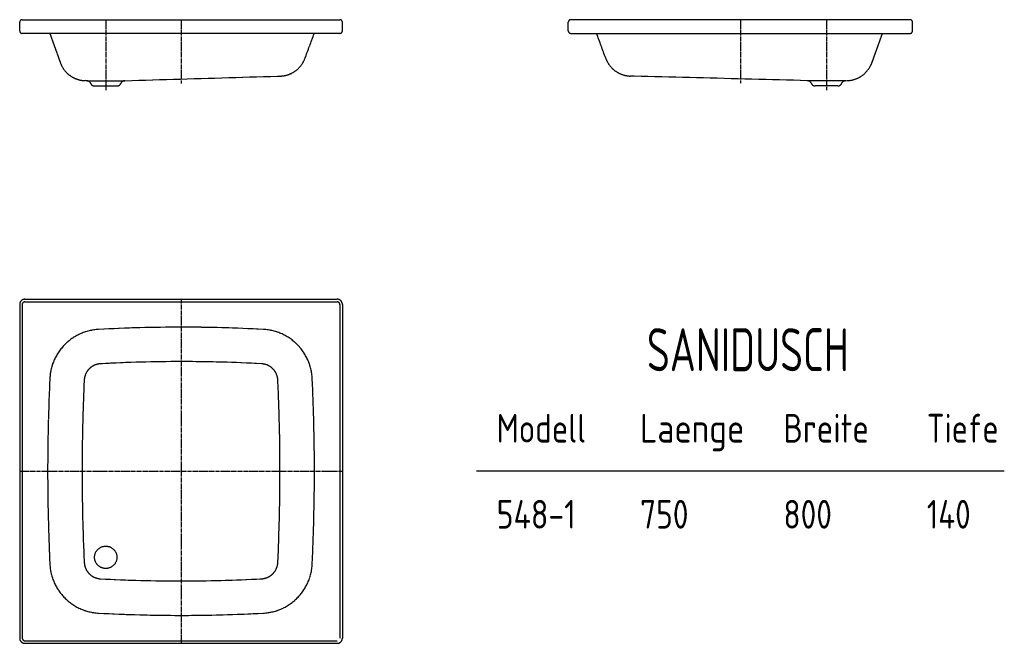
# Model space of a CAD drawing. Extents: x 238 to 2526, y 14 to 1464.
import ezdxf
from ezdxf.enums import TextEntityAlignment as Align

# ---------------------------------------------------------------- set-up
doc = ezdxf.new("R2010")
doc.units = 0
for name, pattern in [('AUSGEZOGEN', [16, 16, 0]), ('HILFSLINIE', [16, 16, 0]), ('MITTELLINIE', [13, 9.34, -1.22, 1.22, -1.22])]:
    doc.linetypes.add(name, pattern=pattern)
for name, color, linetype in [('2D-TEXT', 7, 'AUSGEZOGEN'), ('HILFSLINIE', 8, 'HILFSLINIE'), ('MITTELLINIE', 8, 'MITTELLINIE'), ('SICHTBARE_KANTE', 7, 'AUSGEZOGEN')]:
    doc.layers.add(name, color=color, linetype=linetype)
doc.styles.add('DIN-EN-ISO-3098', font='isocp')

msp = doc.modelspace()

# ---------------------------------------------------------------- linework, layer by layer
at = {"layer": 'HILFSLINIE'}
for p, q in [((244.1, 802.5), (244.1, 26.5)), ((250.1, 808.5), (976.1, 808.5)), ((982.1, 802.5), (982.1, 26.5)), ((2526.5, 414.5), (1299.8, 414.5)), ((250.1, 20.5), (976.1, 20.5))]:
    msp.add_line(p, q, dxfattribs=at)
for centre, radius, start, end in [((250.1, 802.5), 6, 90, 180), ((976.1, 802.5), 6, 0, 90), ((428.1, 624.5), 40, 93.0957, 177.2712), ((613.1, -2795.5), 3465, 86.9037, 93.0963), ((798.1, 624.5), 40, 2.7288, 86.9043), ((4835.6, 414.5), 4452.5, 177.2721, 182.7279), ((-3609.4, 414.5), 4452.5, 357.2721, 2.7279), ((428.1, 204.5), 40, 182.7288, 266.9043), ((798.1, 204.5), 40, 273.0971, 357.2713), ((613.1, 3624.5), 3465, 266.9037, 273.0963), ((250.1, 26.5), 6, 180, 270)]:
    msp.add_arc(centre, radius, start, end, dxfattribs=at)
at = {"layer": 'MITTELLINIE'}
for p, q in [((438.1, 1464.5), (438.1, 1300.6)), ((613.1, 1464.5), (613.1, 1316.5)), ((1913.1, 1464.5), (1913.1, 1316.7)), ((2113.1, 1464.5), (2113.1, 1300.5)), ((613.1, 814.5), (613.1, 14.5)), ((238.1, 414.5), (988.1, 414.5))]:
    msp.add_line(p, q, dxfattribs=at)
at = {"layer": 'SICHTBARE_KANTE'}
for p, q in [((238.1, 1438.5), (238.1, 1458.5)), ((244.1, 1464.5), (982.1, 1464.5)), ((988.1, 1438.5), (988.1, 1458.5)), ((1513.1, 1438.5), (1513.1, 1458.5)), ((2307.1, 1464.5), (1519.1, 1464.5)), ((2313.1, 1438.5), (2313.1, 1458.5)), ((982.1, 1432.5), (244.1, 1432.5)), ((1519.1, 1432.5), (2307.1, 1432.5)), ((482.8, 1322.7), (843.8, 1333.4)), ((2068.4, 1322.7), (1657.7, 1333.4)), ((393.4, 1322.7), (390.3, 1322.8)), ((393.4, 1322.7), (482.8, 1322.7)), ((412.1, 1310.6), (464.1, 1310.6)), ((2157.9, 1322.7), (2068.4, 1322.7)), ((2139.7, 1310.5), (2086.5, 1310.5)), ((2157.9, 1322.7), (2161, 1322.8)), ((238.1, 802.5), (238.1, 26.5)), ((250.1, 814.5), (976.1, 814.5)), ((988.1, 802.5), (988.1, 26.5)), ((250.1, 14.5), (976.1, 14.5))]:
    msp.add_line(p, q, dxfattribs=at)
msp.add_circle((438.1, 214.5), 26, dxfattribs=at)
for centre, radius, start, end in [((244.1, 1458.5), 6, 90, 180), ((982.1, 1458.5), 6, 0, 90), ((1519.1, 1458.5), 6, 90, 180), ((2307.1, 1458.5), 6, 0, 94.855), ((244.1, 1438.5), 6, 180, 270), ((3145.5, 2416.1), 3003, 199.1188, 200.5151), ((-1904.5, 2445.5), 3003, 339.0932, 340.2859), ((982.1, 1438.5), 6, 270, 0), ((1519.1, 1438.5), 6, 180, 270), ((-1226.8, 361.5), 3003, 19.7255, 20.8942), ((-594.2, 2416.1), 3003, 339.4852, 340.8815), ((2307.1, 1438.5), 6, 270, 0), ((842, 1396.4), 63, 271.701, 341.8818), ((1659.3, 1396.4), 63, 198.1182, 268.506), ((391.9, 1385.7), 63, 198.1746, 268.4998), ((2159.3, 1385.7), 63, 271.5002, 341.8254), ((393.1, 1311.7), 11, 23.0597, 88.4993), ((411.5, 1319.5), 9, 203.06, 273.9829), ((464.7, 1319.5), 9, 266.0117, 336.94), ((483.1, 1311.7), 11, 91.6993, 156.9292), ((2068.1, 1311.7), 11, 23.0704, 88.5044), ((2086.5, 1319.5), 9, 203.0625, 270.0031), ((2139.7, 1319.5), 9, 270.0031, 336.939), ((2158.2, 1311.7), 11, 91.5007, 156.9403), ((250.1, 802.5), 12, 90, 180), ((976.1, 802.5), 12, 0, 90), ((428.1, 624.5), 120, 93.0962, 177.2722), ((613.1, -2795.5), 3545, 86.9037, 93.0963), ((798.1, 624.5), 120, 2.7278, 86.9038), ((4835.6, 414.5), 4532.5, 177.2721, 182.7279), ((-3609.4, 414.5), 4532.5, 357.2721, 2.7279), ((428.1, 204.5), 120, 182.7278, 266.9038), ((798.1, 204.5), 120, 273.0962, 357.2722), ((613.1, 3624.5), 3545, 266.9037, 273.0963), ((250.1, 26.5), 12, 180, 270), ((976.1, 26.5), 12, 270, 0)]:
    msp.add_arc(centre, radius, start, end, dxfattribs=at)

# ---------------------------------------------------------------- texts
at = {"layer": '2D-TEXT', "style": 'DIN-EN-ISO-3098', "oblique": 360}
for s, height, width, p, p2 in [('SANIDUSCH', 100, 0.746667, (1695.8, 647.2), (2165.2, 647.2)), ('Modell', 66.67, 0.91, (1346.5, 481.2), (1554.5, 481.2)), ('Breite', 66.67, 0.91, (2013.1, 481.2), (2211.9, 481.2)), ('Tiefe', 66.67, 0.91, (2346.5, 481.2), (2513.3, 481.2)), ('Laenge', 66.67, 0.91, (1679.8, 481.2), (1922.5, 481.2)), ('548-1', 66.67, 0.91, (1346.5, 281.2), (1530.6, 281.2)), ('750', 66.67, 0.91, (1679.8, 281.2), (1792.5, 281.2)), ('800', 66.67, 0.91, (2013.1, 281.2), (2125.8, 281.2)), ('140', 66.67, 0.91, (2346.5, 281.2), (2448.3, 281.2))]:
    msp.add_text(s, height=height, dxfattribs=dict(at, width=width)).set_placement(p, p2, align=Align.FIT)

doc.saveas('drawing.dxf')
